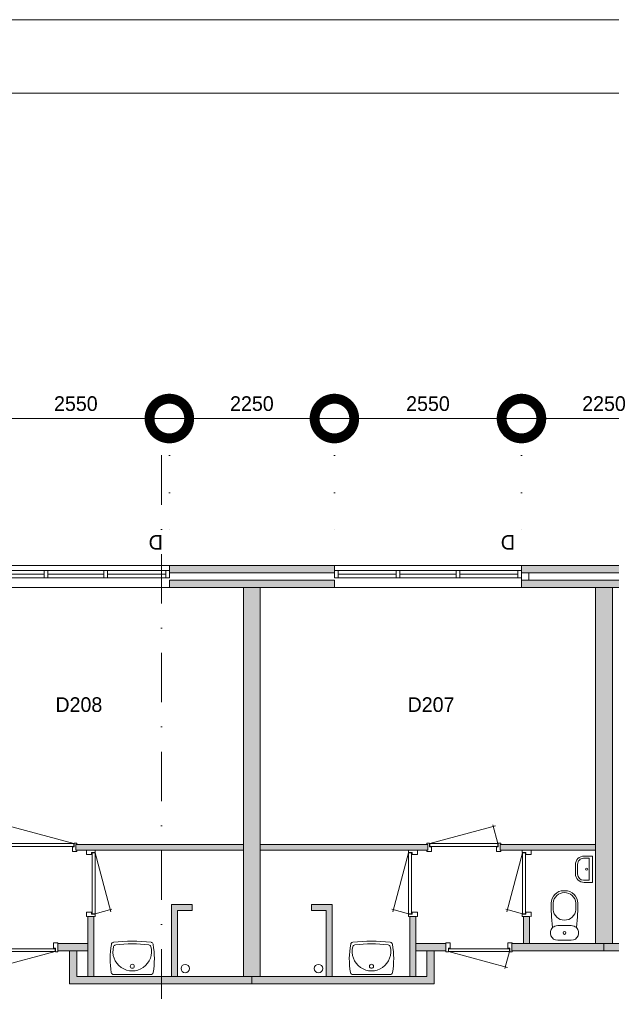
# Model space of a CAD drawing. Header units: millimetres. Extents: x -8493 to 75607, y -19302 to 56340.
# Tile 33 of 40: x 35914 to 43980, y 42930 to 56340. Entities that reach past the tile are written whole.
import ezdxf
from ezdxf.enums import TextEntityAlignment as Align

# ---------------------------------------------------------------- set-up
doc = ezdxf.new("R2010")
doc.units = ezdxf.units.MM
doc.header["$PDMODE"] = 3
doc.header["$PDSIZE"] = 1
doc.linetypes.add('DGN1', pattern=[504.6, 0, -504.6])
doc.linetypes.add('DGN4', pattern=[1345.6, 672.8, -336.4, 0, -336.4])
for name, color, linetype in [('1', 7, 'Continuous'), ('16', 7, 'Continuous'), ('17', 7, 'Continuous'), ('30', 7, 'Continuous'), ('32', 7, 'Continuous'), ('33', 7, 'Continuous'), ('40', 7, 'Continuous'), ('48', 7, 'Continuous'), ('56', 7, 'Continuous'), ('58', 7, 'Continuous'), ('62', 7, 'Continuous')]:
    doc.layers.add(name, color=color, linetype=linetype)
doc.styles.add('dgn003', font='dgn003.shx')
doc.styles.get("Standard").update_dxf_attribs({"font": 'arial.ttf'})
doc.dimstyles.get("Standard").update_dxf_attribs({"dimtxt": 0.18, "dimasz": 0.18, "dimexe": 0.18, "dimexo": 0.0625, "dimgap": 0.09, "dimtad": 0, "dimtih": 1, "dimtoh": 1, "dimdec": 4, "dimzin": 0, "dimdsep": 46, "dimtxsty": 'Standard', "dimcen": 0.09, "dimadec": 0, "dimazin": 0, "dimtfac": 1, "dimtdec": 4, "dimtofl": 0, "dimtmove": 0, "dimatfit": 3, "dimfxl": 1, "dimtolj": 1, "dimtzin": 0, "dimarcsym": 0})

# ---------------------------------------------------------------- blocks, each defined once
blk = doc.blocks.new('830R10145')
at = {"layer": '33', "color": 1, "linetype": 'Continuous', "lineweight": 0}
for p, q in [((108, 868), (322.82, 66.28)), ((108, 38), (336.87, 99.32))]:
    blk.add_line(p, q, dxfattribs=at)
at = {"layer": '33', "color": 92, "linetype": 'Continuous', "lineweight": 13, "true_color": 0x00e100, "flags": 128}
for points in [[(100, 906), (111, 906), (111, 871), (61, 871), (61, 846), (-11, 846), (-11, 906), (0, 906)], [(100, 0), (111, 0), (111, 35), (61, 35), (61, 60), (-11, 60), (-11, 0), (0, 0)]]:
    blk.add_lwpolyline(points, dxfattribs=at)
at = {"layer": '33', "color": 2, "linetype": 'Continuous', "lineweight": 13, "true_color": 0xf0f000, "flags": 128}
blk.add_lwpolyline([(108, 868), (108, 38), (68, 38), (68, 868), (108, 868)], dxfattribs=at)
blk = doc.blocks.new('930L0949')
at = {"layer": '33', "color": 1, "linetype": 'Continuous', "lineweight": 0}
for p, q in [((-968, 98), (-899.56, 353.44)), ((-38, 98), (-936.31, 338.7))]:
    blk.add_line(p, q, dxfattribs=at)
at = {"layer": '33', "color": 92, "linetype": 'Continuous', "lineweight": 13, "true_color": 0x00e100, "flags": 128}
for points in [[(-1006, 90), (-1006, 101), (-971, 101), (-971, 51), (-946, 51), (-946, -11), (-1006, -11), (-1006, 0)], [(0, 90), (0, 101), (-35, 101), (-35, 51), (-60, 51), (-60, -11), (0, -11), (0, 0)]]:
    blk.add_lwpolyline(points, dxfattribs=at)
at = {"layer": '33', "color": 2, "linetype": 'Continuous', "lineweight": 13, "true_color": 0xf0f000, "flags": 128}
blk.add_lwpolyline([(-968, 98), (-38, 98), (-38, 58), (-968, 58), (-968, 98)], dxfattribs=at)
blk = doc.blocks.new('WT0148')
at = {"layer": '40', "color": 7, "linetype": 'Continuous', "lineweight": 0}
blk.add_line((253, 20), (-253, 20), dxfattribs=at)
blk.add_circle((0, 133), 28.1, dxfattribs=at)
for centre, radius, start, end in [((766, 236), 1068, 169.4486, 190.2017), ((-252, 426), 33, 96.8575, 169.6545), ((0, -1669), 2144, 83.1425, 96.8575), ((-222, 392), 33, 96.0418, 164.8667), ((0, -1707), 2144, 83.9582, 96.0418), ((222, 392), 33, 15.1333, 83.9582), ((252, 426), 33, 10.3455, 83.1425), ((-766, 236), 1068, 349.7983, 10.5514), ((0, 332), 263, 164.8667, 15.1333), ((-253, 53), 33, 190.0027, 270), ((253, 53), 33, 270, 349.9973)]:
    blk.add_arc(centre, radius, start, end, dxfattribs=at)
blk = doc.blocks.new('830R10147')
at = {"layer": '33', "color": 1, "linetype": 'Continuous', "lineweight": 0}
for p, q in [((38, -108), (99.32, -336.87)), ((868, -108), (66.28, -322.82))]:
    blk.add_line(p, q, dxfattribs=at)
at = {"layer": '33', "color": 92, "linetype": 'Continuous', "lineweight": 13, "true_color": 0x00e100, "flags": 128}
for points in [[(0, -100), (0, -111), (35, -111), (35, -61), (60, -61), (60, 11), (0, 11), (0, 0)], [(906, -100), (906, -111), (871, -111), (871, -61), (846, -61), (846, 11), (906, 11), (906, 0)]]:
    blk.add_lwpolyline(points, dxfattribs=at)
at = {"layer": '33', "color": 2, "linetype": 'Continuous', "lineweight": 13, "true_color": 0xf0f000, "flags": 128}
blk.add_lwpolyline([(868, -108), (38, -108), (38, -68), (868, -68), (868, -108)], dxfattribs=at)
blk = doc.blocks.new('830R10148')
at = {"layer": '33', "color": 1, "linetype": 'Continuous', "lineweight": 0}
for p, q in [((-108, 868), (-322.82, 66.28)), ((-108, 38), (-336.87, 99.32))]:
    blk.add_line(p, q, dxfattribs=at)
at = {"layer": '33', "color": 92, "linetype": 'Continuous', "lineweight": 13, "true_color": 0x00e100, "flags": 128}
for points in [[(-100, 906), (-111, 906), (-111, 871), (-61, 871), (-61, 846), (11, 846), (11, 906), (0, 906)], [(-100, 0), (-111, 0), (-111, 35), (-61, 35), (-61, 60), (11, 60), (11, 0), (0, 0)]]:
    blk.add_lwpolyline(points, dxfattribs=at)
at = {"layer": '33', "color": 2, "linetype": 'Continuous', "lineweight": 13, "true_color": 0xf0f000, "flags": 128}
blk.add_lwpolyline([(-108, 868), (-108, 38), (-68, 38), (-68, 868), (-108, 868)], dxfattribs=at)
blk = doc.blocks.new('930L0950')
at = {"layer": '33', "color": 1, "linetype": 'Continuous', "lineweight": 0}
for p, q in [((38, 98), (936.31, 338.7)), ((968, 98), (899.56, 353.44))]:
    blk.add_line(p, q, dxfattribs=at)
at = {"layer": '33', "color": 92, "linetype": 'Continuous', "lineweight": 13, "true_color": 0x00e100, "flags": 128}
for points in [[(0, 90), (0, 101), (35, 101), (35, 51), (60, 51), (60, -11), (0, -11), (0, 0)], [(1006, 90), (1006, 101), (971, 101), (971, 51), (946, 51), (946, -11), (1006, -11), (1006, 0)]]:
    blk.add_lwpolyline(points, dxfattribs=at)
at = {"layer": '33', "color": 2, "linetype": 'Continuous', "lineweight": 13, "true_color": 0xf0f000, "flags": 128}
blk.add_lwpolyline([(968, 98), (38, 98), (38, 58), (968, 58), (968, 98)], dxfattribs=at)
blk = doc.blocks.new('CLOS0249')
at = {"layer": '40', "color": 7, "linetype": 'Continuous', "lineweight": 0}
for p, q in [((-1, 670), (1, 670)), ((-155, 528), (-155, 436)), ((155, 528), (155, 436)), ((-92, 220), (92, 220))]:
    blk.add_line(p, q, dxfattribs=at)
at = {"layer": '40', "color": 7, "linetype": 'Continuous', "lineweight": 0, "flags": 128}
for points in [[(-176, 338), (-162, 192), (-162, 192, 0.674333), (-92, 20), (-92, 20), (92, 20), (92, 20, 0.674333), (162, 192), (162, 192), (176, 338), (176, 338, 0.023285), (180, 431), (180, 431), (180, 525), (180, 525, 0.414214), (10, 695), (10, 695), (-10, 695), (-10, 695, 0.414214), (-180, 525), (-180, 525), (-180, 431), (-180, 431, 0.023285), (-176, 338)], [(-162, 192, -0.194504), (-92, 220)], [(92, 220, -0.194504), (162, 192)]]:
    blk.add_lwpolyline(points, format="xyb", dxfattribs=at)
at = {"layer": '40', "color": 7, "linetype": 'Continuous', "lineweight": 0}
blk.add_circle((0, 120), 20, dxfattribs=at)
for centre, start, end in [((0, 514), 4.9259, 175.0741), ((0, 450), 184.9263, 355.0736)]:
    blk.add_arc(centre, 156, start, end, dxfattribs=at)
blk = doc.blocks.new('FT0149')
at = {"layer": '40', "color": 7, "linetype": 'Continuous', "lineweight": 0}
for p, q in [((-65, 149), (-144, 149)), ((-65, -149), (-65, 149)), ((-20, -180), (-20, 180)), ((-135, -180), (-20, -180))]:
    blk.add_line(p, q, dxfattribs=at)
at = {"layer": '40', "color": 7, "linetype": 'Continuous', "lineweight": 0, "flags": 128}
for points in [[(-255, 60, -0.414214), (-135, 180)], [(-224, 69, -0.414214), (-144, 149)]]:
    blk.add_lwpolyline(points, format="xyb", dxfattribs=at)
for points in [[(-20, 180), (-135, 180)], [(-255, 60), (-255, -60)], [(-224, 69), (-224, -69)], [(-144, -149), (-65, -149)]]:
    blk.add_lwpolyline(points, dxfattribs=at)
at = {"layer": '40', "color": 7, "linetype": 'Continuous', "lineweight": 0}
blk.add_circle((-101, 1), 15.1, dxfattribs=at)
for centre, radius in [((-135, -60), 120), ((-144, -69), 80)]:
    blk.add_arc(centre, radius, 180, 270, dxfattribs=at)
blk = doc.blocks.new('830R10149')
at = {"layer": '33', "color": 1, "linetype": 'Continuous', "lineweight": 0}
for p, q in [((-108, 868), (-322.82, 66.28)), ((-108, 38), (-336.87, 99.32))]:
    blk.add_line(p, q, dxfattribs=at)
at = {"layer": '33', "color": 92, "linetype": 'Continuous', "lineweight": 13, "true_color": 0x00e100, "flags": 128}
for points in [[(-100, 906), (-111, 906), (-111, 871), (-61, 871), (-61, 846), (11, 846), (11, 906), (0, 906)], [(-100, 0), (-111, 0), (-111, 35), (-61, 35), (-61, 60), (11, 60), (11, 0), (0, 0)]]:
    blk.add_lwpolyline(points, dxfattribs=at)
at = {"layer": '33', "color": 2, "linetype": 'Continuous', "lineweight": 13, "true_color": 0xf0f000, "flags": 128}
blk.add_lwpolyline([(-108, 868), (-108, 38), (-68, 38), (-68, 868), (-108, 868)], dxfattribs=at)
blk = doc.blocks.new('WT0149')
at = {"layer": '40', "color": 7, "linetype": 'Continuous', "lineweight": 0}
blk.add_line((-253, 20), (253, 20), dxfattribs=at)
at = {"layer": '40', "color": 7, "linetype": 'Continuous', "lineweight": 0, "flags": 128}
for points in [[(-286, 47, -0.090801), (-284, 432)], [(-284, 432, -0.328769), (-256, 459)], [(-256, 459, -0.059915), (256, 459)], [(-254, 401, -0.309671), (-226, 425)], [(-226, 425, -0.052773), (226, 425)], [(226, 425, -0.309671), (254, 401)], [(256, 459, -0.328769), (284, 432)], [(284, 432, -0.090801), (286, 47)], [(254, 401, -1.30637), (-254, 401)], [(-253, 20, -0.363957), (-286, 47)], [(286, 47, -0.363957), (253, 20)]]:
    blk.add_lwpolyline(points, format="xyb", dxfattribs=at)
at = {"layer": '40', "color": 7, "linetype": 'Continuous', "lineweight": 0}
blk.add_circle((0, 133), 28.1, dxfattribs=at)
blk = doc.blocks.new('830R10150')
at = {"layer": '33', "color": 1, "linetype": 'Continuous', "lineweight": 0}
for p, q in [((-868, -108), (-66.28, -322.82)), ((-38, -108), (-99.32, -336.87))]:
    blk.add_line(p, q, dxfattribs=at)
at = {"layer": '33', "color": 92, "linetype": 'Continuous', "lineweight": 13, "true_color": 0x00e100, "flags": 128}
for points in [[(-906, -100), (-906, -111), (-871, -111), (-871, -61), (-846, -61), (-846, 11), (-906, 11), (-906, 0)], [(0, -100), (0, -111), (-35, -111), (-35, -61), (-60, -61), (-60, 11), (0, 11), (0, 0)]]:
    blk.add_lwpolyline(points, dxfattribs=at)
at = {"layer": '33', "color": 2, "linetype": 'Continuous', "lineweight": 13, "true_color": 0xf0f000, "flags": 128}
blk.add_lwpolyline([(-868, -108), (-38, -108), (-38, -68), (-868, -68), (-868, -108)], dxfattribs=at)
blk = doc.blocks.new('A1')
at = {"layer": '1', "color": 1, "linetype": 'Continuous', "lineweight": 0}
blk.add_line((84100, 59400), (0, 59400), dxfattribs=at)
at = {"layer": '1', "color": 52, "linetype": 'Continuous', "lineweight": 0, "true_color": 0xc3c300, "flags": 128}
blk.add_lwpolyline([(1000, 1000), (83100, 1000), (83100, 58400), (1000, 58400), (1000, 1000)], dxfattribs=at)
blk = doc.blocks.new('_DotSmall')
at = {"color": 0, "linetype": 'ByBlock', "const_width": 0.5}
blk.add_lwpolyline([(-0.0625, 0, 1), (0.0625, 0, 1)], format="xyb", close=True, dxfattribs=at)
blk = doc.blocks.new('*D3727')
at = {"layer": '58', "color": 3, "linetype": 'Continuous', "lineweight": 0, "transparency": 16777216}
blk.add_line((35405, 50908), (37955, 50908), dxfattribs=at)
at = {"layer": 'Defpoints', "color": 0, "linetype": 'Continuous', "transparency": 16777216}
for p in [(37955, 50908), (35405, 48908), (37955, 48908)]:
    blk.add_point(p, dxfattribs=at)
at = {"layer": '58', "color": 3, "linetype": 'Continuous', "lineweight": 0, "transparency": 16777216, "xscale": 1080, "yscale": 1080, "zscale": 1080, "rotation": 180}
blk.add_blockref('_DotSmall', (35405, 50908), dxfattribs=at)
at = {"layer": '58', "color": 3, "linetype": 'Continuous', "lineweight": 0, "transparency": 16777216, "xscale": 1080, "yscale": 1080, "zscale": 1080}
blk.add_blockref('_DotSmall', (37955, 50908), dxfattribs=at)
at = {"layer": '58', "color": 3, "linetype": 'Continuous', "lineweight": 0, "transparency": 16777216, "insert": (36680, 51110), "char_height": 200, "attachment_point": 5, "style": 'dgn003'}
blk.add_mtext('\\A1;2550', dxfattribs=at)
blk = doc.blocks.new('*D3729')
at = {"layer": '58', "color": 3, "linetype": 'Continuous', "lineweight": 0, "transparency": 16777216}
blk.add_line((40205, 50908), (42755, 50908), dxfattribs=at)
at = {"layer": 'Defpoints', "color": 0, "linetype": 'Continuous', "transparency": 16777216}
for p in [(42755, 50908), (40205, 48908), (42755, 48908)]:
    blk.add_point(p, dxfattribs=at)
at = {"layer": '58', "color": 3, "linetype": 'Continuous', "lineweight": 0, "transparency": 16777216, "xscale": 1080, "yscale": 1080, "zscale": 1080, "rotation": 180}
blk.add_blockref('_DotSmall', (40205, 50908), dxfattribs=at)
at = {"layer": '58', "color": 3, "linetype": 'Continuous', "lineweight": 0, "transparency": 16777216, "xscale": 1080, "yscale": 1080, "zscale": 1080}
blk.add_blockref('_DotSmall', (42755, 50908), dxfattribs=at)
at = {"layer": '58', "color": 3, "linetype": 'Continuous', "lineweight": 0, "transparency": 16777216, "insert": (41480, 51110), "char_height": 200, "attachment_point": 5, "style": 'dgn003'}
blk.add_mtext('\\A1;2550', dxfattribs=at)
blk = doc.blocks.new('*D3730')
at = {"layer": '58', "color": 3, "linetype": 'Continuous', "lineweight": 0, "transparency": 16777216}
blk.add_line((40205, 50908), (37955, 50908), dxfattribs=at)
at = {"layer": 'Defpoints', "color": 0, "linetype": 'Continuous', "transparency": 16777216}
for p in [(37955, 50908), (37955, 48908), (40205, 48908)]:
    blk.add_point(p, dxfattribs=at)
at = {"layer": '58', "color": 3, "linetype": 'Continuous', "lineweight": 0, "transparency": 16777216, "xscale": 1080, "yscale": 1080, "zscale": 1080, "rotation": 180}
blk.add_blockref('_DotSmall', (37955, 50908), dxfattribs=at)
at = {"layer": '58', "color": 3, "linetype": 'Continuous', "lineweight": 0, "transparency": 16777216, "xscale": 1080, "yscale": 1080, "zscale": 1080}
blk.add_blockref('_DotSmall', (40205, 50908), dxfattribs=at)
at = {"layer": '58', "color": 3, "linetype": 'Continuous', "lineweight": 0, "transparency": 16777216, "insert": (39080, 51110), "char_height": 200, "attachment_point": 5, "style": 'dgn003'}
blk.add_mtext('\\A1;2250', dxfattribs=at)
blk = doc.blocks.new('*D3732')
at = {"layer": '58', "color": 3, "linetype": 'Continuous', "lineweight": 0, "transparency": 16777216}
blk.add_line((45005, 50908), (42755, 50908), dxfattribs=at)
at = {"layer": 'Defpoints', "color": 0, "linetype": 'Continuous', "transparency": 16777216}
for p in [(42755, 50908), (42755, 48908), (45005, 48908)]:
    blk.add_point(p, dxfattribs=at)
at = {"layer": '58', "color": 3, "linetype": 'Continuous', "lineweight": 0, "transparency": 16777216, "xscale": 1080, "yscale": 1080, "zscale": 1080, "rotation": 180}
blk.add_blockref('_DotSmall', (42755, 50908), dxfattribs=at)
at = {"layer": '58', "color": 3, "linetype": 'Continuous', "lineweight": 0, "transparency": 16777216, "xscale": 1080, "yscale": 1080, "zscale": 1080}
blk.add_blockref('_DotSmall', (45005, 50908), dxfattribs=at)
at = {"layer": '58', "color": 3, "linetype": 'Continuous', "lineweight": 0, "transparency": 16777216, "insert": (43880, 51110), "char_height": 200, "attachment_point": 5, "style": 'dgn003'}
blk.add_mtext('\\A1;2250', dxfattribs=at)

msp = doc.modelspace()

# ---------------------------------------------------------------- hatches: boundary and pattern name
at = {"layer": '16'}
msp.add_hatch(color=7, dxfattribs=at).paths.add_polyline_path([(40204.76, 48807.77), (37954.76, 48807.77), (37954.76, 48907.77), (40204.76, 48907.77)])
at = {"layer": '62'}
for color, points in [(7, [(45004.76, 48807.77), (42754.76, 48807.77), (42754.76, 48907.77), (45004.76, 48907.77)]), (9, [(40204.76, 48607.77), (37954.76, 48607.77), (37954.76, 48707.77), (40204.76, 48707.77)]), (9, [(45004.76, 48607.77), (42754.76, 48607.77), (42754.76, 48707.77), (45004.76, 48707.77)]), (9, [(38964.76, 48607.77), (39194.76, 48607.77), (39194.76, 43307.77), (38964.76, 43307.77)]), (9, [(43764.76, 48607.77), (43994.76, 48607.77), (43994.76, 43757.77), (43764.76, 43757.77)]), (9, [(38964.76, 45027.77), (36679.76, 45027.77), (36679.76, 45107.77), (38964.76, 45107.77)]), (9, [(39194.76, 45027.77), (41479.76, 45027.77), (41479.76, 45107.77), (39194.76, 45107.77)]), (9, [(42464.76, 45027.77), (43764.76, 45027.77), (43764.76, 45107.77), (42464.76, 45107.77)]), (9, [(38264.76, 44207.77), (38264.76, 44287.77), (37984.76, 44287.77), (37984.76, 43307.77), (38064.76, 43307.77), (38064.76, 44207.77)]), (9, [(39894.76, 44207.77), (39894.76, 44287.77), (40174.76, 44287.77), (40174.76, 43307.77), (40094.76, 43307.77), (40094.76, 44207.77)]), (9, [(36924.76, 44127.77), (36844.76, 44127.77), (36844.76, 43307.77), (36924.76, 43307.77)]), (9, [(41234.76, 44127.77), (41314.76, 44127.77), (41314.76, 43307.77), (41234.76, 43307.77)]), (9, [(42784.76, 44127.77), (42864.76, 44127.77), (42864.76, 43757.77), (42784.76, 43757.77)]), (7, [(36844.76, 43757.77), (36434.76, 43757.77), (36434.76, 43657.77), (36844.76, 43657.77)]), (7, [(41314.76, 43757.77), (41724.76, 43757.77), (41724.76, 43657.77), (41314.76, 43657.77)]), (7, [(42624.76, 43757.77), (43879.76, 43757.77), (43879.76, 43657.77), (42624.76, 43657.77)]), (7, [(45134.76, 43757.77), (43879.76, 43757.77), (43879.76, 43657.77), (45134.76, 43657.77)]), (7, [(39079.76, 43207.77), (39079.76, 43307.77), (36694.76, 43307.77), (36694.76, 43657.77), (36594.76, 43657.77), (36594.76, 43207.77)]), (7, [(39079.76, 43207.77), (39079.76, 43307.77), (41464.76, 43307.77), (41464.76, 43657.77), (41564.76, 43657.77), (41564.76, 43207.77)])]:
    msp.add_hatch(color=color, dxfattribs=at).paths.add_polyline_path(points)

# ---------------------------------------------------------------- linework, layer by layer
at = {"layer": '16', "color": 92, "linetype": 'Continuous', "lineweight": 0, "true_color": 0x00e100, "flags": 128}
for points in [[(40204.76, 48807.77), (37954.76, 48807.77), (37954.76, 48907.77), (40204.76, 48907.77), (40204.76, 48807.77)], [(45004.76, 48607.77), (42754.76, 48607.77), (42754.76, 48907.77), (45004.76, 48907.77), (45004.76, 48607.77)], [(40204.76, 48607.77), (37954.76, 48607.77), (37954.76, 48707.77), (40204.76, 48707.77), (40204.76, 48607.77)], [(44904.76, 48707.77), (42854.76, 48707.77), (42854.76, 48807.77), (44904.76, 48807.77), (44904.76, 48707.77)], [(36679.76, 45027.77), (38964.76, 45027.77), (38964.76, 45107.77), (36679.76, 45107.77), (36679.76, 45027.77)], [(41479.76, 45027.77), (39194.76, 45027.77), (39194.76, 45107.77), (41479.76, 45107.77), (41479.76, 45027.77)], [(43764.76, 45027.77), (42464.76, 45027.77), (42464.76, 45107.77), (43764.76, 45107.77), (43764.76, 45027.77)], [(38064.76, 43307.77), (38064.76, 44207.77), (38264.76, 44207.77), (38264.76, 44287.77), (37984.76, 44287.77), (37984.76, 43307.77), (38064.76, 43307.77)], [(40094.76, 43307.77), (40094.76, 44207.77), (39894.76, 44207.77), (39894.76, 44287.77), (40174.76, 44287.77), (40174.76, 43307.77), (40094.76, 43307.77)], [(36924.76, 43307.77), (36844.76, 43307.77), (36844.76, 44127.77), (36924.76, 44127.77), (36924.76, 43307.77)], [(41234.76, 43307.77), (41314.76, 43307.77), (41314.76, 44127.77), (41234.76, 44127.77), (41234.76, 43307.77)], [(42784.76, 43757.77), (42864.76, 43757.77), (42864.76, 44127.77), (42784.76, 44127.77), (42784.76, 43757.77)], [(36844.76, 43657.77), (36434.76, 43657.77), (36434.76, 43757.77), (36844.76, 43757.77), (36844.76, 43657.77)], [(41314.76, 43657.77), (41724.76, 43657.77), (41724.76, 43757.77), (41314.76, 43757.77), (41314.76, 43657.77)], [(42624.76, 43657.77), (43879.76, 43657.77), (43879.76, 43757.77), (42624.76, 43757.77), (42624.76, 43657.77)], [(45134.76, 43657.77), (43879.76, 43657.77), (43879.76, 43757.77), (45134.76, 43757.77), (45134.76, 43657.77)], [(39079.76, 43207.77), (36594.76, 43207.77), (36594.76, 43657.77), (36694.76, 43657.77), (36694.76, 43307.77), (39079.76, 43307.77), (39079.76, 43207.77)], [(39079.76, 43207.77), (41564.76, 43207.77), (41564.76, 43657.77), (41464.76, 43657.77), (41464.76, 43307.77), (39079.76, 43307.77), (39079.76, 43207.77)]]:
    msp.add_lwpolyline(points, dxfattribs=at)
at = {"layer": '16', "color": 7, "linetype": 'Continuous', "lineweight": 0, "flags": 128}
msp.add_lwpolyline([(40204.76, 48807.77), (37954.76, 48807.77), (37954.76, 48907.77), (40204.76, 48907.77), (40204.76, 48807.77)], dxfattribs=at)
at = {"layer": '17', "color": 92, "linetype": 'Continuous', "lineweight": 0, "true_color": 0x00e100, "flags": 128}
for points in [[(38964.76, 43307.77), (39194.76, 43307.77), (39194.76, 48607.77), (38964.76, 48607.77), (38964.76, 43307.77)], [(43764.76, 43757.77), (43994.76, 43757.77), (43994.76, 48607.77), (43764.76, 48607.77), (43764.76, 43757.77)]]:
    msp.add_lwpolyline(points, dxfattribs=at)
at = {"layer": '30', "color": 3, "linetype": 'Continuous', "lineweight": 0}
for p, q in [((37954.76, 48907.77), (35404.76, 48907.77)), ((40204.76, 48907.77), (42754.76, 48907.77)), ((42854.76, 48707.77), (42854.76, 48807.77)), ((37954.76, 48607.77), (35404.76, 48607.77)), ((40204.76, 48607.77), (42754.76, 48607.77))]:
    msp.add_line(p, q, dxfattribs=at)
at = {"layer": '32', "color": 3, "linetype": 'Continuous', "lineweight": 0}
for p, q in [((37904.76, 48837.77), (35404.76, 48837.77)), ((37904.76, 48737.77), (37904.76, 48837.77)), ((40254.76, 48837.77), (42754.76, 48837.77)), ((40254.76, 48737.77), (40254.76, 48837.77)), ((36246.42, 48787.77), (35454.76, 48787.77)), ((35454.76, 48737.77), (37904.76, 48737.77)), ((37063.09, 48787.77), (36296.42, 48787.77)), ((37904.76, 48787.77), (37113.09, 48787.77)), ((40254.76, 48787.77), (41046.43, 48787.77)), ((42704.76, 48737.77), (40254.76, 48737.77)), ((41096.43, 48787.77), (41863.1, 48787.77)), ((41913.1, 48787.77), (42704.76, 48787.77))]:
    msp.add_line(p, q, dxfattribs=at)
at = {"layer": '32', "color": 3, "linetype": 'Continuous', "lineweight": 0, "flags": 128}
for points in [[(36296.42, 48837.77), (36246.42, 48837.77), (36246.42, 48737.77), (36296.42, 48737.77), (36296.42, 48837.77)], [(37113.09, 48837.77), (37063.09, 48837.77), (37063.09, 48737.77), (37113.09, 48737.77), (37113.09, 48837.77)], [(37954.76, 48837.77), (37904.76, 48837.77), (37904.76, 48737.77), (37954.76, 48737.77), (37954.76, 48837.77)], [(40204.76, 48837.77), (40254.76, 48837.77), (40254.76, 48737.77), (40204.76, 48737.77), (40204.76, 48837.77)], [(41046.43, 48837.77), (41096.43, 48837.77), (41096.43, 48737.77), (41046.43, 48737.77), (41046.43, 48837.77)], [(41863.1, 48837.77), (41913.1, 48837.77), (41913.1, 48737.77), (41863.1, 48737.77), (41863.1, 48837.77)], [(42704.76, 48837.77), (42754.76, 48837.77), (42754.76, 48737.77), (42704.76, 48737.77), (42704.76, 48837.77)]]:
    msp.add_lwpolyline(points, dxfattribs=at)
at = {"layer": '40', "color": 3, "linetype": 'Continuous', "lineweight": 0}
for centre in [(38171.52, 43416.37), (39988, 43416.37)]:
    msp.add_circle(centre, 57.46, dxfattribs=at)
at = {"layer": '56', "color": 3, "linetype": 'DGN4', "lineweight": 0}
msp.add_line((37849.76, 50407.77), (37849.76, 1494.98), dxfattribs=at)
at = {"layer": '58', "color": 3, "linetype": 'DGN1', "lineweight": 0}
for p, q in [((37954.76, 50907.77), (37954.76, 48907.77)), ((40204.76, 50907.77), (40204.76, 48907.77)), ((42754.76, 50907.77), (42754.76, 48907.77))]:
    msp.add_line(p, q, dxfattribs=at)
at = {"layer": '62', "color": 7, "linetype": 'Continuous', "lineweight": 0, "flags": 128}
for points in [[(45004.76, 48807.77), (42754.76, 48807.77), (42754.76, 48907.77), (45004.76, 48907.77), (45004.76, 48807.77)], [(36844.76, 43757.77), (36434.76, 43757.77), (36434.76, 43657.77), (36844.76, 43657.77), (36844.76, 43757.77)], [(41314.76, 43757.77), (41724.76, 43757.77), (41724.76, 43657.77), (41314.76, 43657.77), (41314.76, 43757.77)], [(42624.76, 43757.77), (43879.76, 43757.77), (43879.76, 43657.77), (42624.76, 43657.77), (42624.76, 43757.77)], [(45134.76, 43757.77), (43879.76, 43757.77), (43879.76, 43657.77), (45134.76, 43657.77), (45134.76, 43757.77)], [(39079.76, 43207.77), (39079.76, 43307.77), (36694.76, 43307.77), (36694.76, 43657.77), (36594.76, 43657.77), (36594.76, 43207.77), (39079.76, 43207.77)], [(39079.76, 43207.77), (39079.76, 43307.77), (41464.76, 43307.77), (41464.76, 43657.77), (41564.76, 43657.77), (41564.76, 43207.77), (39079.76, 43207.77)]]:
    msp.add_lwpolyline(points, dxfattribs=at)
at = {"layer": '62', "color": 9, "linetype": 'Continuous', "lineweight": 0, "flags": 128}
for points in [[(40204.76, 48607.77), (37954.76, 48607.77), (37954.76, 48707.77), (40204.76, 48707.77), (40204.76, 48607.77)], [(45004.76, 48607.77), (42754.76, 48607.77), (42754.76, 48707.77), (45004.76, 48707.77), (45004.76, 48607.77)], [(38964.76, 48607.77), (39194.76, 48607.77), (39194.76, 43307.77), (38964.76, 43307.77), (38964.76, 48607.77)], [(43764.76, 48607.77), (43994.76, 48607.77), (43994.76, 43757.77), (43764.76, 43757.77), (43764.76, 48607.77)], [(38964.76, 45027.77), (36679.76, 45027.77), (36679.76, 45107.77), (38964.76, 45107.77), (38964.76, 45027.77)], [(39194.76, 45027.77), (41479.76, 45027.77), (41479.76, 45107.77), (39194.76, 45107.77), (39194.76, 45027.77)], [(42464.76, 45027.77), (43764.76, 45027.77), (43764.76, 45107.77), (42464.76, 45107.77), (42464.76, 45027.77)], [(38264.76, 44207.77), (38264.76, 44287.77), (37984.76, 44287.77), (37984.76, 43307.77), (38064.76, 43307.77), (38064.76, 44207.77), (38264.76, 44207.77)], [(39894.76, 44207.77), (39894.76, 44287.77), (40174.76, 44287.77), (40174.76, 43307.77), (40094.76, 43307.77), (40094.76, 44207.77), (39894.76, 44207.77)], [(36924.76, 44127.77), (36844.76, 44127.77), (36844.76, 43307.77), (36924.76, 43307.77), (36924.76, 44127.77)], [(41234.76, 44127.77), (41314.76, 44127.77), (41314.76, 43307.77), (41234.76, 43307.77), (41234.76, 44127.77)], [(42784.76, 44127.77), (42864.76, 44127.77), (42864.76, 43757.77), (42784.76, 43757.77), (42784.76, 44127.77)]]:
    msp.add_lwpolyline(points, dxfattribs=at)

# ---------------------------------------------------------------- block references
at = {"color": 7, "linetype": 'Continuous', "lineweight": 0}
for name, p in [('A1', (-8492.96, -3060.21)), ('930L0949', (36692.99, 45021.8)), ('930L0950', (41466.53, 45021.8)), ('830R10145', (36834.58, 44124.69)), ('830R10148', (41324.94, 44124.69)), ('830R10149', (42876.36, 44124.68)), ('FT0149', (43744.33, 44769.81)), ('CLOS0249', (43341.25, 43782.67)), ('830R10147', (35530.05, 43755.87)), ('WT0148', (37448.9, 43315.63)), ('WT0149', (40710.62, 43315.63)), ('830R10150', (42629.47, 43755.87))]:
    msp.add_blockref(name, p, dxfattribs=at)

# ---------------------------------------------------------------- texts
at = {"layer": '48', "color": 7, "linetype": 'Continuous', "lineweight": 0, "style": 'dgn003'}
for p in [(37769.75, 49221.07), (42569.75, 49221.07)]:
    msp.add_text('D', height=200, rotation=180, dxfattribs=at).set_placement(p, align=Align.MIDDLE_CENTER)
for s, p in [('D208', (36721.08, 47011.98)), ('D207', (41521.74, 47011.98))]:
    msp.add_text(s, height=200, dxfattribs=at).set_placement(p, align=Align.MIDDLE_CENTER)

# ---------------------------------------------------------------- dimensions: what is measured, and where the dimension line sits
at = {"layer": '58', "color": 3, "linetype": 'Continuous', "lineweight": 0}
for base, p1, p2, picture, middle in [((37954.76, 50907.77), (35404.76, 48907.77), (37954.76, 48907.77), '*D3727', (36679.76, 51109.88)), ((37954.76, 50907.77), (40204.76, 48907.77), (37954.76, 48907.77), '*D3730', (39079.76, 51109.88)), ((42754.76, 50907.77), (40204.76, 48907.77), (42754.76, 48907.77), '*D3729', (41479.76, 51109.88)), ((42754.76, 50907.77), (45004.76, 48907.77), (42754.76, 48907.77), '*D3732', (43879.76, 51109.88))]:
    dim = msp.add_linear_dim(base=base, p1=p1, p2=p2, dimstyle='Standard', override={"dimscale": 1, "dimtxt": 200, "dimasz": 1080, "dimexe": 0, "dimexo": 0, "dimgap": 100, "dimtad": 1, "dimjust": 0, "dimtih": 0, "dimtoh": 0, "dimdec": 0, "dimlfac": 1, "dimzin": 11, "dimdsep": 46, "dimlunit": 2, "dimpost": '<>', "dimtxsty": 'dgn003', "dimblk1": 'DotSmall', "dimblk2": 'DotSmall', "dimsah": 1, "dimcen": 0, "dimse1": 1, "dimse2": 1, "dimclrd": 3, "dimclre": 3, "dimclrt": 3, "dimtol": 0, "dimtix": 1, "dimtofl": 1, "dimatfit": 3, "dimfrac": 1, "dimtolj": 1, "dimlwd": 0, "dimlwe": 0}, dxfattribs=at)
    dim.commit()
    dim.dimension.update_dxf_attribs({"geometry": picture, "text_midpoint": middle})

doc.saveas('drawing.dxf')
